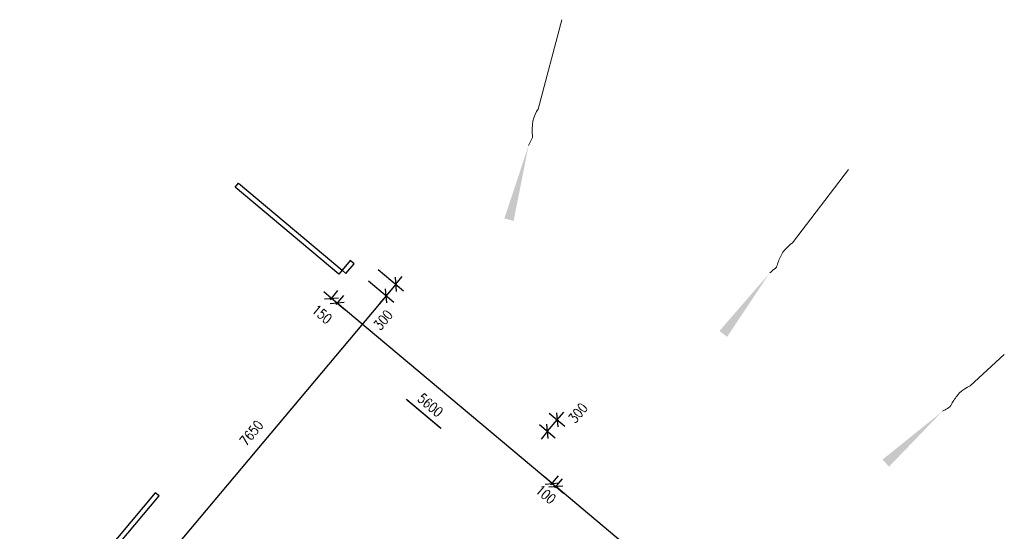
# Model space of a CAD drawing. Header units: millimetres. Extents: x 833220848 to 834439174, y 817676276 to 818025844.
# Tile 21 of 33: x 834228315 to 834247977, y 817936457 to 817946674. Entities that reach past the tile are written whole.
import ezdxf

# ---------------------------------------------------------------- set-up
doc = ezdxf.new("R2010")
doc.units = ezdxf.units.MM
doc.header["$LTSCALE"] = 1000
doc.header["$MEASUREMENT"] = 0
doc.layers.add('01_Base_Plan', color=5, linetype='Continuous', lineweight=5)
doc.layers.add('VPA031_Dimension GF', color=6, linetype='Continuous', lineweight=13)
doc.layers.add('_BD Amendment C Changes', color=10, linetype='Continuous')
doc.layers.add('VPA050_Marks', color=1, linetype='Continuous')
doc.styles.add('RLP-SIMPLEX', font='SIMPLEX.shx', dxfattribs={"width": 0.8})
doc.dimstyles.new('VP-SIMPLEX_D200', dxfattribs={"dimscale": 200, "dimtxt": 1, "dimasz": 1, "dimexe": 1, "dimexo": 1, "dimgap": 1, "dimtad": 1, "dimdec": 1, "dimdsep": 46, "dimtxsty": 'RLP-SIMPLEX', "dimblk": 'OBLIQUE', "dimcen": 1, "dimclrd": 1, "dimclre": 1, "dimclrt": 256, "dimadec": 1, "dimazin": 2, "dimtfac": 1, "dimtdec": 1, "dimtix": 1, "dimtmove": 2, "dimatfit": 1, "dimfxl": 0, "dimtolj": 1, "dimtzin": 0, "dimarcsym": 0})

# ---------------------------------------------------------------- blocks, each defined once
blk = doc.blocks.new('_Oblique')
at = {"color": 0, "linetype": 'ByBlock', "lineweight": -2}
blk.add_line((-0.5, -0.5), (0.5, 0.5), dxfattribs=at)
blk = doc.blocks.new('*D77')
at = {"layer": 'VPA031_Dimension GF', "color": 1, "lineweight": -2}
for p, q in [((834234634, 817940987), (834234785, 817941166)), ((834238946, 817937413), (834234656, 817941013)), ((834238924, 817937387), (834239075, 817937567))]:
    blk.add_line(p, q, dxfattribs=at)
at = {"layer": 'VPA031_Dimension GF', "color": 1, "lineweight": -2, "xscale": 200, "yscale": 200, "zscale": 200}
for p, rotation in [((834234656, 817941013), 140.0000000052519), ((834238946, 817937413), 320.0000000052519)]:
    blk.add_blockref('_Oblique', p, dxfattribs=dict(at, rotation=rotation))
at = {"layer": 'VPA031_Dimension GF', "color": 6, "insert": (834236515, 817938977), "char_height": 200, "attachment_point": 5, "rotation": 320, "style": 'RLP-SIMPLEX'}
blk.add_mtext('\\A1;5600', dxfattribs=at)
blk = doc.blocks.new('*D78')
at = {"layer": 'VPA031_Dimension GF', "color": 1, "lineweight": -2}
for p, q in [((834239001, 817937323), (834239151, 817937502)), ((834241627, 817935164), (834239023, 817937349)), ((834241605, 817935137), (834241756, 817935317))]:
    blk.add_line(p, q, dxfattribs=at)
at = {"layer": 'VPA031_Dimension GF', "color": 1, "lineweight": -2, "xscale": 200, "yscale": 200, "zscale": 200}
for p, rotation in [((834239023, 817937349), 140.0000000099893), ((834241627, 817935164), 320.0000000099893)]:
    blk.add_blockref('_Oblique', p, dxfattribs=dict(at, rotation=rotation))
at = {"layer": 'VPA031_Dimension GF', "color": 6, "insert": (834240052, 817936009), "char_height": 200, "attachment_point": 5, "rotation": 320, "style": 'RLP-SIMPLEX'}
blk.add_mtext('\\A1;3400', dxfattribs=at)
blk = doc.blocks.new('*D82')
at = {"layer": 'VPA031_Dimension GF', "color": 1, "lineweight": -2}
for p, q in [((834235278, 817941457), (834235784, 817941032)), ((834235631, 817941161), (834230713, 817935300)), ((834230361, 817935596), (834230866, 817935172))]:
    blk.add_line(p, q, dxfattribs=at)
at = {"layer": 'VPA031_Dimension GF', "color": 1, "lineweight": -2, "xscale": 200, "yscale": 200, "zscale": 200}
for p, rotation in [((834235631, 817941161), 50.00000003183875), ((834230713, 817935300), 230.0000000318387)]:
    blk.add_blockref('_Oblique', p, dxfattribs=dict(at, rotation=rotation))
at = {"layer": 'VPA031_Dimension GF', "color": 6, "insert": (834232942, 817938423), "char_height": 200, "attachment_point": 5, "rotation": 50, "style": 'RLP-SIMPLEX'}
blk.add_mtext('\\A1;7650', dxfattribs=at)
blk = doc.blocks.new('*D83')
at = {"layer": 'VPA031_Dimension GF', "color": 1, "lineweight": -2}
for p, q in [((834235471, 817941686), (834235977, 817941262)), ((834235278, 817941457), (834235784, 817941032)), ((834235823, 817941390), (834235952, 817941544)), ((834235823, 817941390), (834235631, 817941161)), ((834235631, 817941161), (834235502, 817941007))]:
    blk.add_line(p, q, dxfattribs=at)
at = {"layer": 'VPA031_Dimension GF', "color": 1, "lineweight": -2, "xscale": 200, "yscale": 200, "zscale": 200}
for p, rotation in [((834235823, 817941390), 230.0000000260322), ((834235631, 817941161), 50.00000002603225)]:
    blk.add_blockref('_Oblique', p, dxfattribs=dict(at, rotation=rotation))
at = {"layer": 'VPA031_Dimension GF', "color": 6, "insert": (834235573, 817940679), "char_height": 200, "attachment_point": 5, "rotation": 50, "style": 'RLP-SIMPLEX'}
blk.add_mtext('\\A1;300', dxfattribs=at)
blk = doc.blocks.new('*D71')
at = {"layer": 'VPA031_Dimension GF', "color": 1, "lineweight": -2}
for p, q in [((834234541, 817941109), (834234388, 817941238)), ((834234519, 817941083), (834234670, 817941263)), ((834234656, 817941013), (834234541, 817941109)), ((834234634, 817940987), (834234785, 817941166)), ((834234656, 817941013), (834234809, 817940884))]:
    blk.add_line(p, q, dxfattribs=at)
at = {"layer": 'VPA031_Dimension GF', "color": 1, "lineweight": -2, "xscale": 200, "yscale": 200, "zscale": 200}
for p, rotation in [((834234541, 817941109), 320.0000000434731), ((834234656, 817941013), 140.0000000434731)]:
    blk.add_blockref('_Oblique', p, dxfattribs=dict(at, rotation=rotation))
at = {"layer": 'VPA031_Dimension GF', "color": 6, "insert": (834234352, 817940792), "char_height": 200, "attachment_point": 5, "rotation": 320, "style": 'RLP-SIMPLEX'}
blk.add_mtext('\\A1;150', dxfattribs=at)
blk = doc.blocks.new('*D101')
at = {"layer": 'VPA031_Dimension GF', "color": 1, "lineweight": -2}
for p, q in [((834238946, 817937413), (834238793, 817937542)), ((834238924, 817937387), (834239075, 817937567)), ((834239001, 817937323), (834239151, 817937502)), ((834238946, 817937413), (834239023, 817937349)), ((834239023, 817937349), (834239176, 817937221))]:
    blk.add_line(p, q, dxfattribs=at)
at = {"layer": 'VPA031_Dimension GF', "color": 1, "lineweight": -2, "xscale": 200, "yscale": 200, "zscale": 200}
for p, rotation in [((834238946, 817937413), 320.0000000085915), ((834239023, 817937349), 140.0000000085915)]:
    blk.add_blockref('_Oblique', p, dxfattribs=dict(at, rotation=rotation))
at = {"layer": 'VPA031_Dimension GF', "color": 6, "insert": (834238821, 817937193), "char_height": 200, "attachment_point": 5, "rotation": 320, "style": 'RLP-SIMPLEX'}
blk.add_mtext('\\A1;100', dxfattribs=at)
blk = doc.blocks.new('*D104')
at = {"layer": 'VPA031_Dimension GF', "color": 1, "lineweight": -2}
for p, q in [((834238857, 817938454), (834239050, 817938683)), ((834238891, 817938817), (834239203, 817938555)), ((834239050, 817938683), (834239178, 817938837)), ((834238698, 817938587), (834239010, 817938325)), ((834238857, 817938454), (834238728, 817938300))]:
    blk.add_line(p, q, dxfattribs=at)
at = {"layer": 'VPA031_Dimension GF', "color": 1, "lineweight": -2, "xscale": 200, "yscale": 200, "zscale": 200}
for p, rotation in [((834239050, 817938683), 230.0000024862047), ((834238857, 817938454), 50.00000248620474)]:
    blk.add_blockref('_Oblique', p, dxfattribs=dict(at, rotation=rotation))
at = {"layer": 'VPA031_Dimension GF', "color": 6, "insert": (834239463, 817938820), "char_height": 200, "attachment_point": 5, "rotation": 50, "style": 'RLP-SIMPLEX'}
blk.add_mtext('\\A1;300', dxfattribs=at)

msp = doc.modelspace()

# ---------------------------------------------------------------- linework, layer by layer
at = {"layer": '01_Base_Plan'}
for p, q in [((834238668.82, 817944888.95), (834239139.34, 817946674.15)), ((834243749.27, 817942216.6), (834244867.63, 817943685.49)), ((834247295.96, 817939361.48), (834247976.71, 817939984.9))]:
    msp.add_line(p, q, dxfattribs=at)
at = {"layer": '01_Base_Plan', "flags": 128}
for points in [[(834238478.04, 817944164.59), (834238491.61, 817944190.06), (834238504.2, 817944215.78), (834238517.76, 817944241.26), (834238531.32, 817944266.74), (834238544.88, 817944292.21), (834238553.59, 817944318.9), (834238555.51, 817944347.28), (834238553.54, 817944376.62), (834238550.85, 817944407.18), (834238548.89, 817944436.53), (834238549.83, 817944465.15), (834238550.78, 817944493.77), (834238551.73, 817944522.39), (834238552.67, 817944551.01), (834238553.86, 817944580.6), (834238561.81, 817944645.6), (834238581.65, 817944712.8), (834238608.27, 817944778.31), (834238637.81, 817944838.97), (834238668.82, 817944888.95)], [(834243295.63, 817941620.53), (834243317.91, 817941638.87), (834243339.39, 817941657.81), (834243361.68, 817941676.15), (834243383.96, 817941694.49), (834243406.25, 817941712.83), (834243424.51, 817941734.15), (834243437.15, 817941759.63), (834243446.57, 817941787.49), (834243455.79, 817941816.74), (834243465.21, 817941844.6), (834243477.05, 817941870.68), (834243488.89, 817941896.76), (834243500.72, 817941922.83), (834243512.56, 817941948.91), (834243524.99, 817941975.78), (834243557.23, 817942032.79), (834243601.29, 817942087.27), (834243650.97, 817942137.58), (834243701.49, 817942182.3), (834243749.27, 817942216.6)], [(834246743.64, 817938855.47), (834246768.83, 817938869.56), (834246793.33, 817938884.38), (834246818.52, 817938898.47), (834246843.71, 817938912.56), (834246868.89, 817938926.65), (834246890.66, 817938944.38), (834246907.62, 817938967.21), (834246921.84, 817938992.96), (834246936.11, 817939020.11), (834246950.34, 817939045.85), (834246966.61, 817939069.41), (834246982.89, 817939092.97), (834246999.17, 817939116.53), (834247015.45, 817939140.09), (834247032.46, 817939164.33), (834247074.32, 817939214.7), (834247127.35, 817939260.49), (834247185.18, 817939301.17), (834247242.84, 817939336.21), (834247295.96, 817939361.48)]]:
    msp.add_lwpolyline(points, dxfattribs=at)
at = {"layer": '01_Base_Plan'}
for points in [[(834238478.04, 817944164.59), (834237992.7, 817942704.61), (834238178.28, 817942655.29)], [(834243295.63, 817941620.53), (834242288.14, 817940457.75), (834242440.68, 817940341.11)], [(834246743.64, 817938855.47), (834245545.62, 817937890.16), (834245675.01, 817937748.28)]]:
    msp.add_solid(points, dxfattribs=at)
at = {"layer": '_BD Amendment C Changes', "ltscale": 500, "const_width": 30}
msp.add_lwpolyline([(834236034.11, 817939094.37), (834236731.08, 817938509.54)], dxfattribs=at)
at = {"layer": 'VPA050_Marks', "ltscale": 500}
for points in [[(834234687.16, 817941594.29), (834232618.15, 817943330.16), (834232682.54, 817943406.9), (834234751.55, 817941671.04)], [(834234751.44, 817941670.89), (834234828.06, 817941606.61), (834234991.47, 817941801.38), (834234914.85, 817941865.67)], [(834228315.05, 817934000.29), (834228391.87, 817933935.84), (834231098.91, 817937162.4), (834231022.08, 817937226.86)]]:
    msp.add_lwpolyline(points, close=True, dxfattribs=at)

# ---------------------------------------------------------------- dimensions: what is measured, and where the dimension line sits
at = {"layer": 'VPA031_Dimension GF'}
for base, p1, p2, angle, picture, middle in [((834235630.57, 817941160.68), (834235317.58, 817941814.93), (834235124.74, 817941585.12), 230, '*D83', (834235572.51, 817940678.57)), ((834234541.35, 817941109.38), (834234505.54, 817940833.34), (834234390.63, 817940929.75), 140, '*D71', (834234351.65, 817940792.04)), ((834234656.26, 817941012.96), (834238795.39, 817937233.73), (834234505.54, 817940833.34), 140, '*D77', (834236514.84, 817938976.91)), ((834239049.64, 817938683.36), (834238544.91, 817938715.26), (834238737.74, 817938945.07), 50.000002, '*D104', (834239463.36, 817938820.05)), ((834239022.71, 817937349.07), (834238795.39, 817937233.73), (834238871.99, 817937169.45), 320, '*D101', (834238820.82, 817937192.86)), ((834239022.71, 817937349.07), (834241476.54, 817934983.97), (834238871.99, 817937169.45), 140, '*D78', (834240052.05, 817936008.84))]:
    dim = msp.add_linear_dim(base=base, p1=p1, p2=p2, angle=angle, dimstyle='VP-SIMPLEX_D200', override={"dimclrt": 6}, dxfattribs=at)
    dim.commit()
    dim.dimension.update_dxf_attribs({"geometry": picture, "text_midpoint": middle, "dimtype": 161})
dim = msp.add_aligned_dim(p1=(834235124.74, 817941585.12), p2=(834230207.42, 817935724.88), distance=660.32, dimstyle='VP-SIMPLEX_D200', override={"dimclrt": 6}, dxfattribs=at)
dim.commit()
dim.dimension.update_dxf_attribs({"geometry": '*D82', "text_midpoint": (834232942.1, 817938423.39)})

doc.saveas('drawing.dxf')
